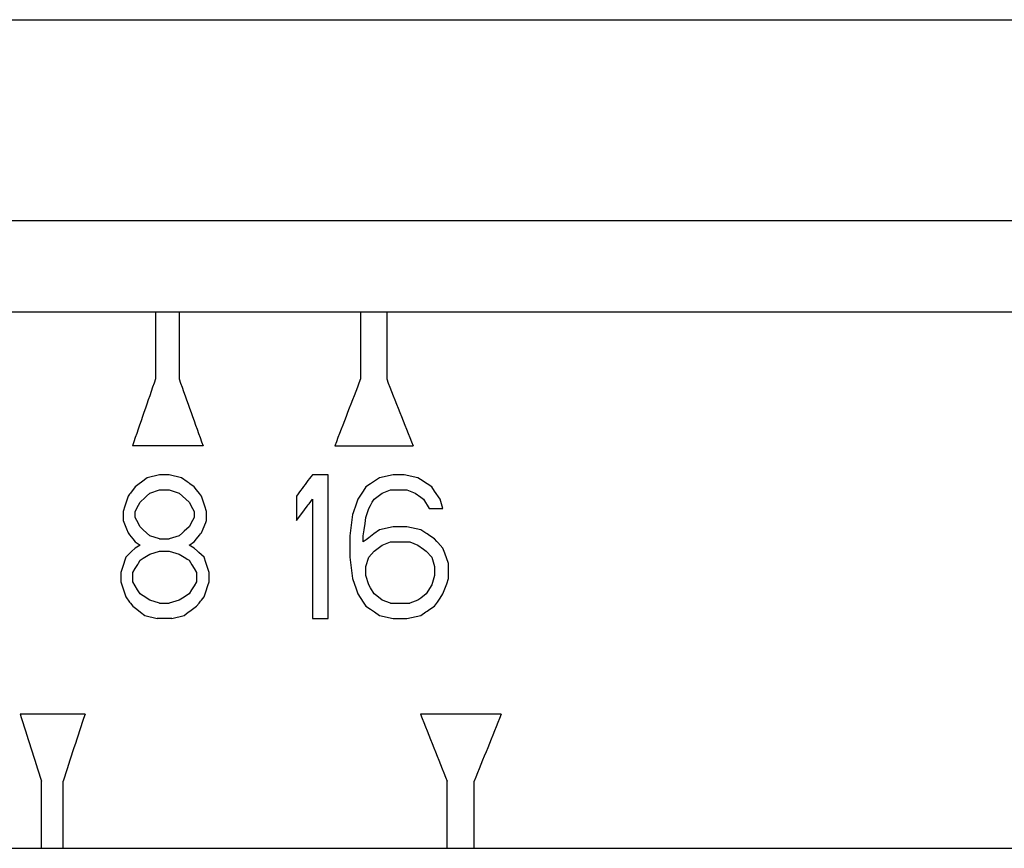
# Model space of a CAD drawing. Header units: millimetres. Extents: x 614 to 905, y 94 to 253.
# Tile 3 of 6: x 643 to 674, y 168 to 194. Entities that reach past the tile are written whole.
import ezdxf

# ---------------------------------------------------------------- set-up
doc = ezdxf.new("R2010")
doc.units = ezdxf.units.MM
doc.header["$LTSCALE"] = 23.1
doc.layers.add('02___PRT_ALL_AXES', color=7, linetype='CONTINUOUS')

msp = doc.modelspace()

# ---------------------------------------------------------------- linework, layer by layer
at = {"layer": '02___PRT_ALL_AXES', "color": 7, "linetype": 'Continuous'}
for p, q in [((630.0171, 194.2231), (714.0171, 194.2231)), ((713.7171, 187.9231), (630.3171, 187.9231)), ((630.1676, 185.0731), (713.8671, 185.0731)), ((647.6952, 185.0731), (647.6952, 182.9731)), ((648.4331, 185.0731), (648.4331, 182.9731)), ((654.1167, 185.0731), (654.1167, 182.9731)), ((654.9342, 185.0731), (654.9342, 182.9731)), ((649.1819, 180.8731), (646.9686, 180.8731)), ((653.3075, 180.8731), (655.7596, 180.8731)), ((647.4365, 179.8773), (647.2538, 179.7387)), ((647.8174, 179.9731), (647.4365, 179.8773)), ((648.1243, 179.9731), (647.8174, 179.9731)), ((648.5106, 179.8773), (648.1243, 179.9731)), ((648.689, 179.7454), (648.5106, 179.8773)), ((653.1065, 179.9731), (652.6065, 179.9731)), ((653.1065, 175.4731), (653.1065, 179.9731)), ((654.712, 179.8773), (654.5486, 179.7672)), ((655.1399, 179.9731), (654.712, 179.8773)), ((655.4836, 179.9731), (655.1399, 179.9731)), ((655.9152, 179.8773), (655.4836, 179.9731)), ((656.0755, 179.771), (655.9152, 179.8773)), ((647.0588, 179.5901), (646.9085, 179.3986)), ((647.1843, 179.6858), (647.0588, 179.5901)), ((647.2538, 179.7387), (647.1843, 179.6858)), ((648.7437, 179.705), (648.689, 179.7454)), ((648.7697, 179.6858), (648.7437, 179.705)), ((648.8998, 179.5901), (648.7697, 179.6858)), ((648.978, 179.4943), (648.8998, 179.5901)), ((654.2864, 179.5901), (654.2015, 179.4624)), ((654.428, 179.6858), (654.2864, 179.5901)), ((654.5486, 179.7672), (654.428, 179.6858)), ((656.1158, 179.7443), (656.0755, 179.771)), ((656.2041, 179.6858), (656.1158, 179.7443)), ((656.3489, 179.5901), (656.2041, 179.6858)), ((656.4358, 179.4624), (656.3489, 179.5901)), ((646.8336, 179.3029), (646.7339, 178.9837)), ((646.8834, 179.3665), (646.8336, 179.3029)), ((646.9085, 179.3986), (646.8834, 179.3665)), ((647.2095, 179.1114), (647.369, 179.2628)), ((647.369, 179.2628), (647.4113, 179.3029)), ((647.4113, 179.3029), (647.5125, 179.3986)), ((647.5125, 179.3986), (647.8174, 179.4943)), ((647.8174, 179.4943), (648.1243, 179.4943)), ((648.1243, 179.4943), (648.4331, 179.3986)), ((648.4331, 179.3986), (648.5364, 179.3029)), ((648.5364, 179.3029), (648.64, 179.2071)), ((648.64, 179.2071), (648.7438, 179.1114)), ((649.0716, 179.3799), (648.978, 179.4943)), ((649.1051, 179.339), (649.0716, 179.3799)), ((649.1348, 179.3029), (649.1051, 179.339)), ((649.1871, 179.1433), (649.1348, 179.3029)), ((652.2396, 179.4783), (652.11, 179.3029)), ((652.11, 179.3029), (652.11, 178.5369)), ((652.5012, 179.0653), (652.6065, 179.2071)), ((652.6065, 179.2071), (652.6065, 175.4731)), ((654.032, 179.2071), (653.9756, 179.0475)), ((654.1167, 179.3348), (654.032, 179.2071)), ((654.2015, 179.4624), (654.1167, 179.3348)), ((654.4847, 179.1114), (654.5415, 179.2071)), ((654.5415, 179.2071), (654.6267, 179.2709)), ((654.6267, 179.2709), (654.712, 179.3348)), ((654.712, 179.3348), (654.7974, 179.3986)), ((654.7974, 179.3986), (655.0541, 179.4943)), ((655.0541, 179.4943), (655.5698, 179.4943)), ((655.5698, 179.4943), (655.8288, 179.3986)), ((655.8288, 179.3986), (656.0018, 179.2709)), ((656.0018, 179.2709), (656.0884, 179.2071)), ((656.0884, 179.2071), (656.262, 178.9199)), ((656.61, 179.2071), (656.4358, 179.4624)), ((656.6972, 178.9199), (656.61, 179.2071)), ((646.7339, 178.9837), (646.6841, 178.8241)), ((647.0588, 178.8241), (647.1592, 179.0156)), ((647.1592, 179.0156), (647.2095, 179.1114)), ((648.7438, 179.1114), (648.8478, 178.9199)), ((648.8478, 178.9199), (648.8998, 178.8241)), ((649.2395, 178.9837), (649.1871, 179.1433)), ((649.292, 178.8241), (649.2395, 178.9837)), ((652.2751, 178.7603), (652.4406, 178.9837)), ((652.4406, 178.9837), (652.4758, 179.0312)), ((652.4758, 179.0312), (652.5012, 179.0653)), ((653.9756, 179.0475), (653.8798, 178.7762)), ((654.2864, 178.6326), (654.3713, 178.9199)), ((654.3713, 178.9199), (654.4259, 179.0121)), ((654.4259, 179.0121), (654.4847, 179.1114)), ((656.262, 178.9199), (656.6972, 178.9199)), ((646.6841, 178.8241), (646.6841, 178.5369)), ((647.0588, 178.6326), (647.0588, 178.8241)), ((647.1089, 178.5369), (647.0588, 178.6326)), ((648.8998, 178.6326), (648.8478, 178.5369)), ((648.8998, 178.8241), (648.8998, 178.6326)), ((649.292, 178.5369), (649.292, 178.8241)), ((652.11, 178.5369), (652.2751, 178.7603)), ((653.8629, 178.7284), (653.7785, 178.0582)), ((653.8798, 178.7762), (653.8629, 178.7284)), ((654.2581, 178.4412), (654.2864, 178.6326)), ((646.6841, 178.5369), (646.7837, 178.2816)), ((646.7837, 178.2816), (646.8336, 178.1539)), ((647.2095, 178.3454), (647.1089, 178.5369)), ((647.3103, 178.2497), (647.2095, 178.3454)), ((648.7438, 178.3454), (648.5892, 178.2027)), ((648.8478, 178.5369), (648.7438, 178.3454)), ((649.1348, 178.1539), (649.1871, 178.2816)), ((649.1871, 178.2816), (649.269, 178.481)), ((649.269, 178.481), (649.292, 178.5369)), ((654.2298, 178.2497), (654.2581, 178.4412)), ((655.1399, 178.3454), (654.712, 178.2497)), ((655.5698, 178.3454), (655.1399, 178.3454)), ((656.0018, 178.2497), (655.5698, 178.3454)), ((646.8336, 178.1539), (646.8834, 178.0902)), ((646.8834, 178.0902), (646.9836, 177.9624)), ((646.9836, 177.9624), (647.0588, 177.8667)), ((647.4113, 178.1539), (647.3103, 178.2497)), ((647.5125, 178.0582), (647.4113, 178.1539)), ((647.8174, 177.9624), (647.5125, 178.0582)), ((647.8174, 177.9624), (648.1243, 177.9624)), ((648.4331, 178.0582), (648.1243, 177.9624)), ((648.5364, 178.1539), (648.4331, 178.0582)), ((648.5892, 178.2027), (648.5364, 178.1539)), ((648.8998, 177.8667), (648.978, 177.9624)), ((648.978, 177.9624), (649.0716, 178.0768)), ((649.0716, 178.0768), (649.1051, 178.1177)), ((649.1051, 178.1177), (649.1348, 178.1539)), ((653.7785, 178.0582), (653.7785, 177.388)), ((654.2015, 178.0582), (654.2298, 178.2497)), ((654.2015, 177.8667), (654.2015, 178.0582)), ((654.3713, 177.9943), (654.2934, 177.9358)), ((654.5367, 178.1184), (654.3713, 177.9943)), ((654.712, 178.2497), (654.5367, 178.1184)), ((656.1619, 178.1436), (656.0018, 178.2497)), ((656.202, 178.117), (656.1619, 178.1436)), ((656.2909, 178.0582), (656.202, 178.117)), ((656.4358, 177.9624), (656.2909, 178.0582)), ((656.5085, 177.8825), (656.4358, 177.9624)), ((647.0588, 177.6752), (646.946, 177.5674)), ((647.0588, 177.8667), (647.2095, 177.7709)), ((647.2095, 177.7709), (647.0588, 177.6752)), ((648.7438, 177.7709), (648.7957, 177.8029)), ((648.7957, 177.739), (648.7438, 177.7709)), ((648.7957, 177.8029), (648.8478, 177.8348)), ((648.8998, 177.6752), (648.7957, 177.739)), ((648.8478, 177.8348), (648.8998, 177.8667)), ((649.0041, 177.5794), (648.8998, 177.6752)), ((654.2934, 177.9358), (654.2015, 177.8667)), ((654.6267, 177.6433), (654.712, 177.7071)), ((654.712, 177.7071), (654.7974, 177.7709)), ((654.7974, 177.7709), (655.0541, 177.8667)), ((655.0541, 177.8667), (655.656, 177.8667)), ((655.656, 177.8667), (655.9152, 177.7709)), ((655.9152, 177.7709), (656.0884, 177.6433)), ((656.5341, 177.8544), (656.5085, 177.8825)), ((656.6972, 177.6752), (656.5341, 177.8544)), ((656.7553, 177.5156), (656.6972, 177.6752)), ((646.7588, 177.388), (646.6592, 177.0688)), ((646.8585, 177.4837), (646.7588, 177.388)), ((646.946, 177.5674), (646.8585, 177.4837)), ((647.2095, 177.2922), (647.3103, 177.356)), ((647.3103, 177.356), (647.4113, 177.4199)), ((647.4113, 177.4199), (647.5125, 177.4837)), ((647.5125, 177.4837), (647.8174, 177.5794)), ((647.8174, 177.5794), (648.1243, 177.5794)), ((648.1243, 177.5794), (648.4331, 177.4837)), ((648.4331, 177.4837), (648.64, 177.356)), ((648.64, 177.356), (648.6861, 177.3277)), ((649.051, 177.5365), (649.0041, 177.5794)), ((649.2133, 177.388), (649.051, 177.5365)), ((649.2657, 177.2284), (649.2133, 177.388)), ((653.7785, 177.388), (653.8629, 176.7177)), ((654.2864, 177.1007), (654.3713, 177.388)), ((654.3713, 177.388), (654.5415, 177.5794)), ((654.5415, 177.5794), (654.6267, 177.6433)), ((656.0884, 177.6433), (656.1752, 177.5794)), ((656.1752, 177.5794), (656.3489, 177.388)), ((656.3489, 177.388), (656.4358, 177.1007)), ((656.8718, 177.1965), (656.7553, 177.5156)), ((646.6592, 177.0688), (646.6096, 176.9092)), ((646.9836, 176.9092), (647.0588, 177.0369)), ((647.0588, 177.0369), (647.1348, 177.1658)), ((647.1348, 177.1658), (647.1582, 177.2054)), ((647.1582, 177.2054), (647.2095, 177.2922)), ((648.6861, 177.3277), (648.7438, 177.2922)), ((648.7438, 177.2922), (648.8289, 177.1528)), ((648.8289, 177.1528), (648.8998, 177.0369)), ((648.8998, 177.0369), (648.978, 176.9092)), ((649.3182, 177.0688), (649.2657, 177.2284)), ((649.3707, 176.9092), (649.3182, 177.0688)), ((654.2864, 176.8135), (654.2864, 177.1007)), ((656.4358, 177.1007), (656.4358, 176.8135)), ((656.8718, 176.7177), (656.8718, 177.1965)), ((646.6096, 176.9092), (646.6096, 176.622)), ((646.9836, 176.622), (646.9836, 176.9092)), ((648.978, 176.9092), (648.978, 176.622)), ((649.3707, 176.622), (649.3707, 176.9092)), ((654.3713, 176.5263), (654.2864, 176.8135)), ((656.4358, 176.8135), (656.3489, 176.5263)), ((646.6096, 176.622), (646.6592, 176.4624)), ((646.6592, 176.4624), (646.709, 176.3029)), ((647.0588, 176.4943), (646.9836, 176.622)), ((647.1341, 176.3667), (647.0588, 176.4943)), ((648.8998, 176.4943), (648.8217, 176.3667)), ((648.978, 176.622), (648.8998, 176.4943)), ((649.2657, 176.3029), (649.3323, 176.5054)), ((649.3323, 176.5054), (649.3707, 176.622)), ((653.8629, 176.7177), (653.9756, 176.3986)), ((654.4259, 176.4341), (654.3713, 176.5263)), ((654.5415, 176.239), (654.4259, 176.4341)), ((656.3489, 176.5263), (656.1752, 176.239)), ((656.7553, 176.3986), (656.8135, 176.5582)), ((656.8135, 176.5582), (656.8718, 176.7177)), ((646.709, 176.3029), (646.7588, 176.1433)), ((646.7588, 176.1433), (646.8834, 175.9838)), ((647.2095, 176.239), (647.1341, 176.3667)), ((647.2854, 176.1909), (647.2095, 176.239)), ((647.3103, 176.1752), (647.2854, 176.1909)), ((647.5125, 176.0475), (647.3103, 176.1752)), ((648.5364, 176.1114), (648.4331, 176.0475)), ((648.7438, 176.239), (648.5364, 176.1114)), ((648.8217, 176.3667), (648.7438, 176.239)), ((649.1348, 176.0475), (649.2133, 176.1433)), ((649.2133, 176.1433), (649.2657, 176.3029)), ((653.9756, 176.3986), (654.032, 176.239)), ((654.032, 176.239), (654.2015, 175.9837)), ((654.6267, 176.1752), (654.5415, 176.239)), ((654.7974, 176.0475), (654.6267, 176.1752)), ((656.0018, 176.1114), (655.9152, 176.0475)), ((656.1752, 176.239), (656.0018, 176.1114)), ((656.5229, 175.9837), (656.61, 176.1114)), ((656.61, 176.1114), (656.6972, 176.239)), ((656.6972, 176.239), (656.7553, 176.3986)), ((646.8834, 175.9838), (646.9085, 175.9518)), ((646.9085, 175.9518), (646.9836, 175.856)), ((646.9836, 175.856), (647.1089, 175.7603)), ((647.8174, 175.9518), (647.5125, 176.0475)), ((647.8174, 175.9518), (648.1243, 175.9518)), ((648.4331, 176.0475), (648.1243, 175.9518)), ((648.8478, 175.7603), (648.978, 175.856)), ((648.978, 175.856), (649.0563, 175.9518)), ((649.0563, 175.9518), (649.1051, 176.0114)), ((649.1051, 176.0114), (649.1348, 176.0475)), ((654.2015, 175.9837), (654.2864, 175.856)), ((654.2864, 175.856), (654.428, 175.7603)), ((655.0541, 175.9518), (654.7974, 176.0475)), ((655.0541, 175.9518), (655.656, 175.9518)), ((655.9152, 176.0475), (655.656, 175.9518)), ((656.2909, 175.7603), (656.4358, 175.856)), ((656.4358, 175.856), (656.5229, 175.9837)), ((647.1089, 175.7603), (647.2259, 175.6712)), ((647.2259, 175.6712), (647.3607, 175.5688)), ((647.3607, 175.5688), (647.741, 175.4731)), ((648.2013, 175.4731), (648.5882, 175.5688)), ((648.5882, 175.5688), (648.7178, 175.6646)), ((648.7178, 175.6646), (648.7709, 175.7037)), ((648.7709, 175.7037), (648.8478, 175.7603)), ((654.428, 175.7603), (654.5486, 175.6789)), ((654.5486, 175.6789), (654.712, 175.5688)), ((654.712, 175.5688), (655.1399, 175.4731)), ((655.5698, 175.4731), (656.0018, 175.5688)), ((656.0018, 175.5688), (656.1619, 175.6749)), ((656.1619, 175.6749), (656.202, 175.7014)), ((656.202, 175.7014), (656.2909, 175.7603)), ((648.2013, 175.4731), (647.741, 175.4731)), ((652.6065, 175.4731), (653.1065, 175.4731)), ((655.1399, 175.4731), (655.5698, 175.4731)), ((645.4853, 172.4731), (643.4541, 172.4731)), ((658.5233, 172.4731), (655.9976, 172.4731)), ((644.1184, 168.2731), (644.1184, 170.3731)), ((644.7956, 168.2731), (644.7956, 170.3731)), ((656.8326, 168.2731), (656.8326, 170.3731)), ((657.6747, 168.2731), (657.6747, 170.3731)), ((630.1676, 168.2731), (713.8671, 168.2731))]:
    msp.add_line(p, q, dxfattribs=at)
for centre, radius, start, end in [((1079.9449, 32.2303), 457.7807, 160.774294, 161.05242), ((1111.9696, 347.0716), 491.726, 199.49469, 199.754471), ((1252.0969, -48.6612), 641.2758, 158.825568, 159.0266443), ((1315.8438, 441.5292), 709.685, 201.3660645, 201.5482319), ((849.1352, 33.8591), 244.8935, 143.370156, 143.514278), ((1015.4207, 288.9777), 389.7851, 197.391216, 197.714978), ((1038.276, 42.2962), 413.8001, 161.664011, 161.970066), ((1364.3436, 452.9085), 761.8386, 201.5987047, 201.7686669), ((1455.2454, -150.7193), 859.7787, 157.9199363, 158.0708761)]:
    msp.add_arc(centre, radius, start, end, dxfattribs=at)

doc.saveas('drawing.dxf')
